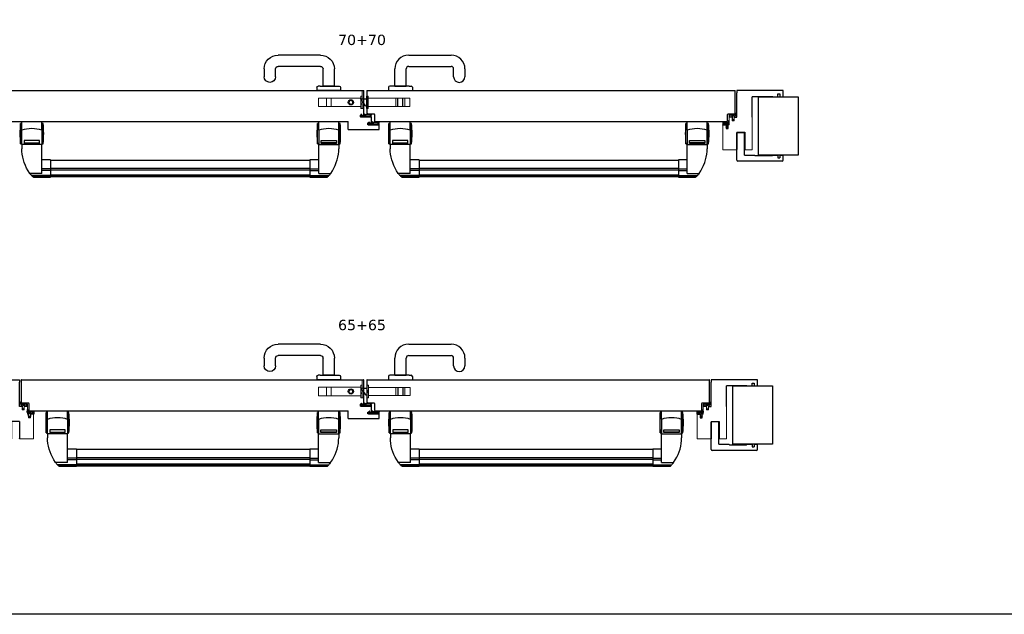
# Model space of a CAD drawing. Header units: millimetres. Extents: x 54159 to 64084, y 6024 to 12737.
# Tile 2 of 7: x 58227 to 60136, y 6024 to 7176. Entities that reach past the tile are written whole.
import ezdxf

# ---------------------------------------------------------------- set-up
doc = ezdxf.new("R2010")
doc.units = ezdxf.units.MM
doc.linetypes.add('HIDDEN', pattern=[1.905, 1.27, -0.635])
doc.linetypes.add('SLD-Solido', pattern=[0])
for name, color, linetype in [('0 @ 2', 7, 'Continuous'), ('ABETE MULTISTRATO', 10, 'Continuous'), ('Accessori', 150, 'Continuous'), ('nero', 7, 'Continuous'), ('Nuovo_quote', 242, 'Continuous')]:
    doc.layers.add(name, color=color, linetype=linetype)
doc.layers.add('QUOTE', color=251, linetype='Continuous', lineweight=9)
doc.styles.add('TESTO QUOTE', font='verdana.ttf', dxfattribs={"height": 2.5})

# ---------------------------------------------------------------- blocks, each defined once
blk = doc.blocks.new('A$C0D645BF5')
for p, q in [((0, 59.5), (0, 15)), ((0.5, 60), (663.5, 60)), ((664, 15.5), (664, 59.5)), ((1.8, 15), (0, 15)), ((1.8, 15), (14, 15)), ((15, 14), (15, 0.5)), ((15.5, 0), (648.5, 0)), ((649, 0.5), (649, 14)), ((650, 15), (663.5, 15))]:
    blk.add_line(p, q)
for centre, radius, start, end in [((0.5, 59.5), 0.5, 89.9998, 179.9993), ((663.5, 59.5), 0.5, 0.0007, 90.0019), ((14, 14), 1, 359.9996, 90.0001), ((15.5, 0.5), 0.5, 180.0003, 270.0453), ((648.5, 0.5), 0.5, 269.9977, 359.9997), ((650, 14), 1, 90.0011, 179.9997), ((663.5, 15.5), 0.5, 269.9977, 359.9996)]:
    blk.add_arc(centre, radius, start, end)
blk = doc.blocks.new('A$C0C4512B1')
for p, q in [((0, 74.5), (0, 30.5)), ((0.5, 75), (663.5, 75)), ((664, 68), (664, 74.5)), ((664, 28), (664, 68)), ((0.5, 30), (14, 30)), ((15, 29), (15, 15.5)), ((657.1, 27.5), (664, 27.5)), ((657.1, 27.5), (657.1, 24)), ((677, 24), (657.1, 24)), ((664, 27.5), (664, 28)), ((679, 24), (677, 24)), ((679, 12.5), (679, 24)), ((15.5, 15), (634, 15)), ((634, 0), (634, 15)), ((672, 12.5), (679, 12.5)), ((672, 9), (672, 12.5)), ((693.5, 9), (672, 9)), ((694, 9), (693.5, 9)), ((694, 0), (694, 9)), ((634, 0), (634.5, 0)), ((634.5, 0), (693.5, 0)), ((693.5, 0), (694, 0))]:
    blk.add_line(p, q)
for centre, radius, start, end in [((0.5, 74.5), 0.5, 89.9981, 179.9993), ((663.5, 74.5), 0.5, 0.0007, 89.9985), ((0.5, 30.5), 0.5, 180.0004, 270.0023), ((14, 29), 1, 0.0003, 89.9989), ((15.5, 15.5), 0.5, 180.0003, 270.0023)]:
    blk.add_arc(centre, radius, start, end)
blk = doc.blocks.new('A$C071E6FF1')
at = {"color": 7, "linetype": 'Continuous', "lineweight": 25}
for p, q in [((1.8, 5.1), (1.5, 4)), ((7, 3.8), (1.5, 1.2)), ((2.2, 4.6), (1.8, 5.1)), ((3.6, 4.5), (3, 5.1)), ((7.5, 3.2), (3.2, 1)), ((3.2, 1), (11.2, 1)), ((7, 7), (7, 3.8)), ((11.2, 1), (7.5, 3.2)), ((7.9, 5.4), (7.9, 6)), ((11.8, 4.1), (7.9, 5.4)), ((11.6, 3.4), (9.2, 4.5)), ((10.6, 2.5), (12.8, 1.1)), ((19.1, 3.4), (11.6, 3.4)), ((16.8, 4.2), (11.8, 4.1)), ((12.8, 1.1), (20.9, 1.1)), ((15.7, 5), (15.7, 4.8)), ((22.1, 5), (15.7, 5)), ((15.7, 4.8), (16.8, 4.2)), ((19.6, 4), (19.6, 3.8)), ((21.2, 4.2), (20.1, 4.2)), ((20.8, 3.1), (21.6, 4.2)), ((21.5, 1.4), (20.8, 3.1)), ((20.9, 1.1), (21.5, 1.4)), ((21.4, 3.1), (22.2, 4.3)), ((22, 1.7), (21.4, 3.1)), ((22, 0), (22, 1.7)), ((1.1, 0), (22, 0)), ((22, 0), (20, 0))]:
    blk.add_line(p, q, dxfattribs=at)
for centre, radius, start, end in [((2.3, 1.5), 1.94, 151.3792, 231.9955), ((5.3, 0.5), 5.15, 137.4312, 158.0103), ((6.7, -0.5), 5.85, 121.6436, 158.3883), ((1.5, 1.5), 0.353, 155.9535, 266.6024), ((5.3, 0.5), 5.15, 116.8486, 127.875), ((6.9, 6), 1.01, 2.6163, 86.3385), ((9.1, 4.3), 0.159, 60.3611, 296.1659), ((8.1, 1.9), 2.51, 12.6179, 65.2903), ((19.2, 3.8), 0.419, 256.8373, 353.9318), ((19.9, 4.1), 0.245, 32.0751, 185.6388), ((21.4, 4.3), 0.194, 348.3321, 197.4458), ((21.9, 4.6), 0.459, 324.8887, 62.0233)]:
    blk.add_arc(centre, radius, start, end, dxfattribs=at)
blk = doc.blocks.new('A$C3C59680D')
at = {"color": 4, "linetype": 'HIDDEN', "lineweight": 18}
for p, q in [((0, 3.8), (0, 20.3)), ((0, 20.3), (82, 20.3)), ((15.5, 20.3), (15.5, 3.8)), ((15.5, 20.3), (24.5, 20.3)), ((24.5, 20.3), (24.5, 3.8)), ((85, 24), (82, 24)), ((82, 24), (82, 0)), ((82, 3.8), (82, 20.3)), ((85, 24), (85, 0)), ((0, 3.8), (82, 3.8)), ((24.5, 3.8), (15.5, 3.8)), ((82, 9.8), (82, 14.3)), ((82.5, 14.3), (82, 14.3)), ((82.5, 14.3), (82, 14.3)), ((82, 9.8), (82.5, 9.8)), ((82, 9.8), (82.5, 9.8)), ((85, 0), (82, 0)), ((85, 16.7), (82.5, 14.3)), ((85, 16.7), (82.5, 14.3)), ((82.5, 14.1), (82.5, 14.3)), ((82.5, 14.3), (82.5, 9.8)), ((82.5, 9.8), (85, 7.3)), ((82.5, 9.8), (85, 7.3)), ((85, 18.5), (85, 5.5)), ((85, 7.3), (85, 16.7))]:
    blk.add_line(p, q, dxfattribs=at)
blk.add_lwpolyline([(85, 0), (88, 0), (88, 34.8), (85, 34.8)], close=True, dxfattribs=at)
at = {"color": 4, "linetype": 'Continuous', "lineweight": 25}
blk.add_circle((63, 12), 5, dxfattribs=at)
at = {"color": 4, "linetype": 'HIDDEN', "lineweight": 18}
blk.add_circle((63, 12), 3.4, dxfattribs=at)
blk = doc.blocks.new('A$C37BC4D4B')
at = {"color": 4, "linetype": 'HIDDEN', "lineweight": 18}
for p, q in [((12, 24), (15, 24)), ((12, 0), (12, 24)), ((15, 0), (15, 24)), ((15, 20), (96, 20)), ((15, 20), (15, 4)), ((85.7, 20), (68.3, 20)), ((68.3, 20), (68.3, 4)), ((68.3, 20), (68.3, 4)), ((71.8, 20), (71.8, 4)), ((82.3, 20), (71.8, 20)), ((81.5, 20), (72.5, 20)), ((72.5, 20), (72.5, 4)), ((81.5, 20), (81.5, 4)), ((82.3, 20), (82.3, 4)), ((85.8, 4), (85.8, 20)), ((85.8, 4), (85.8, 20)), ((96, 20), (96, 4)), ((7.1, 9.3), (0, 18.5)), ((0, 18.5), (7.1, 18.5)), ((0, 18.5), (12, 18.5)), ((0, 18.5), (10, 5.5)), ((10, 5.5), (12, 5.5)), ((12, 5.5), (12, 18.5)), ((12, 15.2), (12, 8.9)), ((13.5, 13.7), (12, 15.2)), ((13.5, 13.7), (12, 15.2)), ((12, 8.9), (13.5, 10.3)), ((12, 8.9), (13.5, 10.3)), ((12, 0), (15, 0)), ((13.5, 10.3), (13.5, 13.7)), ((15, 13.7), (13.5, 13.7)), ((15, 13.7), (13.5, 13.7)), ((13.5, 10.4), (13.5, 10.3)), ((13.5, 10.3), (15, 10.3)), ((13.5, 10.3), (15, 10.3)), ((15, 13.7), (15, 10.3)), ((15, 4), (96, 4)), ((85.7, 4), (68.3, 4)), ((82.3, 4), (71.8, 4)), ((81.5, 4), (72.5, 4))]:
    blk.add_line(p, q, dxfattribs=at)
at = {"color": 4, "linetype": 'Continuous', "lineweight": 25}
for p, q in [((7.1, 18.5), (12, 18.5)), ((10, 5.5), (7.1, 9.3)), ((10, 5.5), (12, 5.5))]:
    blk.add_line(p, q, dxfattribs=at)
blk = doc.blocks.new('A$C194F028A')
at = {"layer": 'nero', "color": 7, "linetype": 'Continuous', "lineweight": 15}
for p, q in [((0.2, 0.1), (0, 0)), ((0.4, 0.1), (0.2, 0.1)), ((0.6, 0.2), (0.4, 0.1)), ((0.5, 1.3), (2.8, 2.3)), ((0.8, 0.3), (0.6, 0.2)), ((0.9, 0.4), (0.8, 0.3)), ((1.1, 0.4), (0.9, 0.4)), ((1.3, 0.5), (1.1, 0.4)), ((1.5, 0.6), (1.3, 0.5)), ((1.6, 0.7), (1.5, 0.6)), ((1.8, 0.8), (1.6, 0.7)), ((1.8, 0.8), (4.4, 1.8)), ((2.8, 2.3), (2.8, 2.2)), ((2.8, 2.2), (2.9, 2.2)), ((2.8, 2.2), (2.8, 2.2)), ((2.9, 2.2), (2.9, 2.1)), ((2.9, 2.1), (3, 2.1)), ((3, 2.1), (3.1, 2.1)), ((3, 2.1), (3, 2.1)), ((3, 2.1), (3, 2.1)), ((3.1, 2.2), (3.2, 2.3)), ((3.1, 2.1), (3.1, 2.2)), ((3.1, 2.1), (3.1, 2.1)), ((3.2, 2.5), (3.8, 3.4)), ((3.2, 2.4), (3.2, 2.5)), ((3.2, 2.3), (3.2, 2.4)), ((3.2, 2.3), (3.2, 2.3)), ((3.5, 14.1), (4, 15.1)), ((3.5, 5.8), (3.5, 14.1)), ((4, 15.1), (8.5, 15.1)), ((4.5, 14.3), (4.3, 14)), ((4.3, 14), (4.3, 9)), ((4.7, 7.7), (4.4, 6.1)), ((8.5, 4.1), (4.4, 1.8)), ((5, 3.5), (7.6, 5.1)), ((7.6, 12.8), (5.3, 13.9)), ((7.6, 6.5), (6.3, 9.1)), ((6.8, 9.5), (7.6, 8.2)), ((7.6, 8.2), (7.6, 12.8)), ((7.6, 5.1), (7.6, 6.5)), ((8.5, 15.1), (8.6, 15.1)), ((8.5, 14.8), (8.5, 8.6)), ((8.5, 5.6), (8.5, 4.1)), ((8.6, 15.1), (8.7, 15.1)), ((8.6, 15.1), (8.6, 15.1)), ((8.7, 15.1), (8.8, 15.1)), ((8.7, 15.1), (8.7, 15.1)), ((8.7, 15.1), (8.7, 15.1)), ((8.7, 15.1), (8.7, 15.1)), ((8.7, 15.1), (8.7, 15.1)), ((8.7, 15.1), (8.7, 15.1)), ((8.8, 15.1), (8.8, 15)), ((8.8, 15), (8.8, 14.9)), ((8.8, 15), (8.8, 15)), ((8.8, 15), (8.8, 15)), ((8.8, 15), (8.8, 15)), ((8.8, 15), (8.8, 15)), ((8.8, 14.9), (8.8, 14.9)), ((8.8, 14.9), (8.8, 14.9)), ((9.2, 8.8), (11.5, 8.8)), ((11.6, 8.8), (12, 8.5)), ((11.6, 5.5), (12, 5.8)), ((12, 8.6), (12.1, 8.5)), ((12.1, 8.4), (12, 8.5)), ((12.1, 5.8), (12, 5.8)), ((12, 5.6), (12.1, 5.7)), ((12.2, 8.4), (12.1, 8.4)), ((12.2, 5.9), (12.1, 5.8)), ((12.2, 9.1), (12.3, 9.1)), ((12.3, 8.3), (12.2, 8.4)), ((12.3, 5.9), (12.2, 5.9)), ((12.2, 5.2), (12.3, 5.2)), ((12.7, 8.9), (12.3, 9.1)), ((12.4, 8.2), (12.3, 8.3)), ((12.4, 6), (12.3, 5.9)), ((12.7, 5.3), (12.3, 5.2)), ((12.5, 8.2), (12.4, 8.2)), ((12.5, 6.1), (12.4, 6)), ((12.6, 8.1), (12.5, 8.2)), ((12.6, 6.1), (12.5, 6.1)), ((12.9, 7.9), (12.6, 8.1)), ((12.9, 6.3), (12.6, 6.1)), ((12.7, 8.9), (12.8, 8.8)), ((14.7, 7.1), (14.7, 7.2)), ((14.7, 7.1), (14.7, 7.1))]:
    blk.add_line(p, q, dxfattribs=at)
at = {"layer": 'nero'}
blk.add_line((8.5, 14.8), (8.8, 14.9), dxfattribs=at)
at = {"layer": 'nero', "color": 7, "linetype": 'Continuous', "lineweight": 15}
for centre, radius, start, end in [((1, 0.4), 1.03, 120.7385, 204.7822), ((4, 5.8), 0.5, 180.0446, 35.2155), ((16.5, 1.2), 12.8, 157.3733, 170.5226), ((5.8, 8.6), 1.57, 123.2638, 165.3328), ((16.6, 1.3), 12.3, 156.8475, 171.422), ((4.6, 3.4), 0.399, 233.1599, 9.1702), ((4.7, 13.7), 0.59, 19.4577, 115.9117), ((2.8, 7), 2, 337.2747, 21.308), ((5.6, 8.8), 1.37, 31.743, 121.7241), ((5.6, 8.8), 0.771, 25.6638, 205.6667), ((2.8, 7), 2.63, 341.3709, 33.8661), ((12.1, 8.8), 0.263, 69.3546, 234.8352), ((12.1, 5.4), 0.263, 125.1648, 290.6454)]:
    blk.add_arc(centre, radius, start, end, dxfattribs=at)
for points, knots in [([(8.5, 8.6), (8.6, 8.7), (8.8, 8.7), (9.1, 8.8), (9.2, 8.8)], [0, 0, 0, 0, 0.560308, 1, 1, 1, 1]), ([(8.5, 5.6), (9.1, 5.4), (9.9, 5.2), (11, 5.1), (11.4, 5.3), (11.6, 5.5)], [0, 0, 0, 0, 0.559816, 0.778844, 1, 1, 1, 1]), ([(11.5, 8.8), (11.5, 8.8), (11.5, 8.8), (11.6, 8.8), (11.6, 8.8)], [0, 0, 0, 0, 0.559791, 1, 1, 1, 1]), ([(12.9, 7.9), (12.8, 8.1), (12.6, 8.3), (12.3, 8.4), (12.1, 8.5)], [0, 0, 0, 0, 0.5603, 1, 1, 1, 1]), ([(12.9, 6.3), (12.8, 6.2), (12.6, 5.9), (12.3, 5.8), (12.1, 5.7)], [0, 0, 0, 0, 0.5603, 1, 1, 1, 1]), ([(12.7, 5.3), (12.9, 5.4), (13.3, 5.7), (13.6, 6.1), (13.9, 6.5), (14.2, 6.7), (14.4, 6.8), (14.6, 6.9), (14.7, 7), (14.7, 7.1)], [0, 0, 0, 0, 0.2514915, 0.4995176, 0.6241182, 0.7481231, 0.8728239, 0.9384653, 1, 1, 1, 1]), ([(12.8, 8.8), (13.1, 8.6), (13.5, 8.3), (13.9, 7.7), (14.2, 7.5), (14.4, 7.5), (14.6, 7.3), (14.7, 7.2), (14.7, 7.2)], [0, 0, 0, 0, 0.465443, 0.598529, 0.730953, 0.864163, 0.934275, 1, 1, 1, 1])]:
    blk.add_open_spline(points, degree=3, knots=knots, dxfattribs=at)
blk = doc.blocks.new('A$C7A004A36')
at = {"color": 7, "linetype": 'Continuous', "lineweight": 25}
for p, q in [((0, 11.5), (0.1, 11.7)), ((0, 11.4), (0, 11.5)), ((1.7, 7), (0, 11.4)), ((0.1, 12.1), (0.2, 12.3)), ((0.1, 11.9), (0.1, 12.1)), ((0.1, 11.7), (0.1, 11.9)), ((0.2, 12.5), (0.3, 12.7)), ((0.2, 12.3), (0.2, 12.5)), ((0.3, 13), (0.4, 13.2)), ((0.3, 12.8), (0.3, 13)), ((0.3, 12.7), (0.3, 12.8)), ((0.4, 15.5), (0.4, 15.7)), ((0.4, 15.3), (0.4, 15.5)), ((0.4, 15.2), (0.4, 15.3)), ((0.4, 15), (0.4, 15.2)), ((0.4, 14.8), (0.4, 15)), ((0.4, 14.6), (0.4, 14.8)), ((0.4, 14.4), (0.4, 14.6)), ((0.4, 14.2), (0.4, 14.4)), ((0.4, 14), (0.4, 14.2)), ((0.4, 13.8), (0.4, 14)), ((0.4, 13.6), (0.4, 13.8)), ((0.4, 13.4), (0.4, 13.6)), ((0.4, 13.2), (0.4, 13.4)), ((1.2, 12.3), (1.1, 12.2)), ((1.1, 12.2), (1.1, 12.1)), ((1.1, 12.1), (1.1, 12.1)), ((1.1, 12.1), (1.1, 12)), ((1.1, 12), (1.2, 12)), ((1.3, 12.3), (1.2, 12.3)), ((1.2, 12), (1.3, 11.9)), ((1.4, 12.3), (1.3, 12.3)), ((1.3, 12.3), (1.3, 12.3)), ((1.3, 11.9), (1.4, 11.9)), ((1.4, 14.8), (1.4, 12.3)), ((1.4, 11.9), (1.4, 11.9)), ((1.4, 11.9), (1.5, 11.8)), ((1.5, 11.8), (1.6, 11.8)), ((1.6, 11.8), (1.7, 11.8)), ((1.7, 11.8), (1.7, 11.8)), ((1.7, 11.8), (1.7, 11.8)), ((1.7, 11.8), (1.8, 11.7)), ((1.7, 10.5), (2.6, 7.9)), ((3.1, 7), (1.7, 7)), ((1.8, 11.7), (1.8, 11.7)), ((1.8, 11.7), (1.8, 11.7)), ((1.8, 11.7), (1.9, 11.7)), ((1.9, 11.7), (2, 11.6)), ((1.9, 11.7), (1.9, 11.7)), ((1.9, 11.7), (1.9, 11.7)), ((2, 11.6), (2.1, 11.6)), ((2, 11.6), (2, 11.6)), ((2.1, 11.6), (2.1, 11.6)), ((2.6, 7.9), (4, 7.9)), ((2.7, 3.2), (2.7, 3.3)), ((2.9, 2.8), (2.7, 3.2)), ((3.3, 3.4), (3, 3.9)), ((3.2, 3.5), (3.3, 3.3)), ((3.3, 3.4), (3.3, 3.4)), ((3.4, 3.3), (3.3, 3.4)), ((3.4, 12), (11.6, 12)), ((3.5, 3.2), (3.4, 3.3)), ((3.5, 3.1), (3.5, 3.2)), ((3.6, 3), (3.5, 3.1)), ((3.7, 2.9), (3.6, 3)), ((5.2, 10.8), (3.7, 11.1)), ((3.8, 2.6), (3.7, 2.9)), ((4, 7.9), (6.6, 9.1)), ((4.7, 0.8), (4.6, 0.8)), ((4.6, 0.8), (4.6, 0.8)), ((5.6, 2.9), (5.5, 2.6)), ((5.7, 3), (5.6, 2.9)), ((5.8, 3.1), (5.7, 3)), ((7, 8.7), (5.8, 7.9)), ((5.8, 7.9), (10.3, 7.9)), ((5.9, 3.3), (5.8, 3.2)), ((5.8, 3.2), (5.8, 3.1)), ((5.9, 3.4), (5.9, 3.3)), ((6, 3.4), (5.9, 3.4)), ((6.3, 3.9), (6, 3.4)), ((6, 3.3), (6.1, 3.5)), ((12.3, 7), (6.2, 7)), ((11.8, 7), (6.3, 7)), ((6.3, 6.3), (6.3, 4)), ((6.3, 3.6), (6.3, 2.7)), ((11.5, 11.2), (6.5, 11.2)), ((10.3, 7.9), (11.4, 10.2)), ((11.8, 11), (11.5, 11.2)), ((11.6, 12), (12.6, 11.5)), ((11.8, 7), (12.3, 7)), ((12.3, 6.6), (12.3, 7)), ((12.4, 6.6), (12.3, 6.6)), ((12.4, 6.6), (12.4, 6.6)), ((12.4, 6.6), (12.4, 6.6)), ((12.5, 6.6), (12.4, 6.6)), ((12.4, 6.6), (12.4, 6.6)), ((12.5, 6.7), (12.5, 6.6)), ((12.5, 6.7), (12.5, 6.7)), ((12.5, 6.7), (12.5, 6.7)), ((12.5, 6.7), (12.5, 6.7)), ((12.6, 6.7), (12.5, 6.7)), ((12.6, 11.5), (12.6, 7)), ((12.6, 7), (12.6, 6.9)), ((12.6, 6.9), (12.6, 6.9)), ((12.6, 6.9), (12.6, 6.8)), ((12.6, 6.8), (12.6, 6.8)), ((12.6, 6.8), (12.6, 6.8)), ((12.6, 6.8), (12.6, 6.7)), ((12.6, 6.8), (12.6, 6.8)), ((12.6, 6.8), (12.6, 6.8)), ((12.6, 6.7), (12.6, 6.7)), ((12.6, 6.7), (12.6, 6.7)), ((6.3, 0), (2.3, 0))]:
    blk.add_line(p, q, dxfattribs=at)
for centre, radius, start, end in [((0.4, 14.7), 1.03, 6.9431, 90.9888), ((1.7, 10.9), 0.399, 131.5696, 267.5842), ((4.5, 15.1), 4.99, 231.9299, 259.5293), ((5.2, 16), 5.36, 235.1118, 254.0457), ((2.9, 3.3), 0.263, 35.1708, 188.4538), ((3.4, 11.5), 0.5, 90.0454, 305.2148), ((4.5, 12.7), 2.63, 251.3709, 303.8661), ((4.5, 12.7), 2, 247.2742, 291.3084), ((6.3, 9.8), 0.771, 295.6615, 115.667), ((6.4, 3.3), 0.263, 90.5953, 144.8182), ((6.1, 9.7), 1.57, 33.2675, 75.3291), ((6.3, 9.8), 1.37, 301.744, 31.7213), ((11.3, 10.8), 0.59, 289.4666, 25.9028)]:
    blk.add_arc(centre, radius, start, end, dxfattribs=at)
for points, knots in [([(3, 3.9), (2.9, 4.1), (2.7, 4.3), (2.6, 5), (2.8, 5.9), (3, 6.6), (3.1, 7)], [0, 0, 0, 0, 0.1731857, 0.3162664, 0.5960295, 1, 1, 1, 1]), ([(4.6, 0.8), (4.6, 0.8), (4.5, 0.9), (4.3, 1), (4.2, 1.2), (4.1, 1.5), (3.7, 1.9), (3.2, 2.2), (2.9, 2.6), (2.9, 2.8)], [0, 0, 0, 0, 0.052528, 0.118701, 0.202275, 0.339162, 0.476998, 0.787638, 1, 1, 1, 1]), ([(3.3, 3.3), (3.3, 3.3), (3.4, 3.1), (3.5, 2.9), (3.7, 2.7), (3.8, 2.6)], [0, 0, 0, 0, 0.252569, 0.505771, 1, 1, 1, 1]), ([(6.3, 2.7), (6.2, 2.4), (5.9, 1.9), (5.2, 1.6), (5, 1.2), (4.9, 1), (4.8, 0.8), (4.7, 0.8), (4.7, 0.8)], [0, 0, 0, 0, 0.336642, 0.669544, 0.820104, 0.886216, 0.952514, 1, 1, 1, 1]), ([(5.5, 2.6), (5.5, 2.6), (5.6, 2.7), (5.8, 3), (6, 3.2), (6, 3.3)], [0, 0, 0, 0, 0.252631, 0.505579, 1, 1, 1, 1]), ([(6.2, 7), (6.2, 6.9), (6.2, 6.8), (6.3, 6.6), (6.3, 6.5), (6.3, 6.3)], [0, 0, 0, 0, 0.250174, 0.500334, 1, 1, 1, 1]), ([(6.3, 4), (6.3, 4), (6.3, 3.9), (6.3, 3.9), (6.3, 3.9), (6.3, 3.9)], [0, 0, 0, 0, 0.25028, 0.500352, 1, 1, 1, 1])]:
    blk.add_open_spline(points, degree=3, knots=knots, dxfattribs=at)
blk = doc.blocks.new('A$C13A5125C')
for p, q in [((53, 137), (60, 137)), ((60, 97.5), (60, 137)), ((90, 97.5), (90, 101.5)), ((74.5, 68.3), (74.5, 34.5)), ((90, 68.3), (74.5, 68.3)), ((90, 68.3), (90, 35.5)), ((90, 49.3), (90, 34.8)), ((90, 35), (90, 35.5)), ((90, 34.3), (90, 34.8))]:
    blk.add_line(p, q)
at = {"layer": 'ABETE MULTISTRATO', "color": 7, "linetype": 'SLD-Solido', "lineweight": 25}
for p, q in [((0, 149), (90, 149)), ((0, 137), (0, 149)), ((0.2, 137), (0, 137)), ((6.5, 137), (0.2, 137)), ((10.3, 142.7), (6.5, 142.7)), ((6.5, 142.7), (6.5, 137)), ((10.3, 137), (10.3, 142.7)), ((20.3, 137), (10.3, 137)), ((52, 138), (21.3, 138)), ((90, 149), (90, 144.5)), ((90, 97.5), (90, 144.5)), ((95, 97.5), (90, 97.5))]:
    blk.add_line(p, q, dxfattribs=at)
for centre, start, end in [((21.3, 137), 89.9981, 179.9993), ((52, 137), 0.0007, 89.9985)]:
    blk.add_arc(centre, 1, start, end, dxfattribs=at)
at = {"layer": 'nero'}
blk.add_line((60, 97.5), (60, 137), dxfattribs=at)
at = {"layer": 'nero', "color": 7, "linetype": 'Continuous', "lineweight": 15}
for p, q in [((60, 97.5), (60, 35)), ((95, 90.5), (95, 97.5)), ((99, 97.5), (99, 90.5)), ((103.3, 97.5), (99, 97.5)), ((103.3, 97.5), (105, 97.5)), ((105, 97.5), (105, 82.5)), ((105, 97.2), (105, 97.5)), ((99, 90.5), (95, 90.5)), ((99, 94.1), (99, 93.2)), ((105, 82.5), (107, 82.5)), ((107, 75.5), (107, 82.5)), ((116.5, 82.5), (111, 82.5)), ((111, 82.5), (111, 75.5)), ((111, 81.9), (111, 79.5)), ((111, 79.1), (111, 78.2)), ((117, 82.5), (116.5, 82.5)), ((117, 82.2), (117, 82.5)), ((117, 34.3), (117, 82.5)), ((111, 75.5), (107, 75.5)), ((60, 35), (60, 34.5)), ((60, 34.5), (74.5, 34.5)), ((90, 34.5), (90, 35)), ((90, 34.3), (117, 34.3))]:
    blk.add_line(p, q, dxfattribs=at)
blk.add_blockref('A$C7A004A36', (104.7, 75.5))
at = {"layer": 'nero', "rotation": 270}
blk.add_blockref('A$C194F028A', (89.9, 106), dxfattribs=at)
blk = doc.blocks.new('A$C7AC451BA')
at = {"layer": 'nero'}
for p, q in [((0, 2), (0, 88)), ((2, 90), (55, 90)), ((56, 89), (55, 90)), ((56, 89), (56, 76)), ((12, 75), (12, 55.3)), ((12, 75), (55, 75)), ((55, 75), (56, 76)), ((11.2, 54.3), (11.2, 21.3)), ((12, 20.3), (12, 10.3)), ((7, 10.3), (7, 6.5)), ((12, 10.3), (7, 10.3)), ((12, 6.5), (7, 6.5)), ((12, 6.5), (12, 0)), ((2, 0), (12, 0))]:
    blk.add_line(p, q, dxfattribs=at)
for centre, radius, start, end in [((2, 88), 2, 90, 180), ((12.2, 54.3), 1, 101.537, 180), ((12.2, 21.3), 1, 180, 258.463), ((2, 2), 2, 180, 270)]:
    blk.add_arc(centre, radius, start, end, dxfattribs=at)
blk = doc.blocks.new('A$C61E263C0')
at = {"color": 4, "linetype": 'Continuous', "lineweight": 25}
for p, q in [((3.5, 104), (1, 104)), ((1, 64.5), (1, 104)), ((3.5, 90.9), (3.5, 107.5)), ((42.5, 90.9), (42.5, 107.5)), ((45, 104), (42.5, 104)), ((45, 64.5), (45, 104)), ((529, 104), (526.5, 104)), ((526.5, 64.5), (526.5, 104)), ((529, 90.9), (529, 107.5)), ((568, 90.9), (568, 107.5)), ((570.5, 104), (568, 104)), ((570.5, 64.5), (570.5, 104)), ((3.5, 63), (3.5, 90.9)), ((42.5, 90.9), (42.5, 63)), ((529, 90.9), (529, 63)), ((568, 63), (568, 90.9)), ((1, 64.5), (3.5, 64.5)), ((42.5, 63), (3.5, 63)), ((42.5, 63), (3.5, 63)), ((3.5, 63), (3.5, 55)), ((3.5, 63), (3.5, 63)), ((38, 70.7), (8, 70.7)), ((8, 70.7), (8, 65.3)), ((8, 66.2), (38, 66.2)), ((8, 65.3), (38, 65.3)), ((38, 65.3), (38, 70.7)), ((42.5, 64.5), (45, 64.5)), ((42.5, 7.1), (42.5, 63)), ((42.5, 63), (42.5, 63)), ((526.5, 64.5), (529, 64.5)), ((529, 63), (568, 63)), ((529, 7.1), (529, 63)), ((529, 63), (529, 63)), ((529, 63), (568, 63)), ((533.5, 70.7), (563.5, 70.7)), ((533.5, 65.3), (533.5, 70.7)), ((563.5, 66.2), (533.5, 66.2)), ((563.5, 65.3), (533.5, 65.3)), ((563.5, 70.7), (563.5, 65.3)), ((568, 64.5), (570.5, 64.5)), ((568, 63), (568, 55)), ((568, 63), (568, 63)), ((59.5, 33.3), (42.5, 33.3)), ((59.5, 33.3), (59.5, 15.7)), ((512, 32.3), (59.5, 32.3)), ((529, 33.3), (512, 33.3)), ((512, 33.3), (512, 15.7)), ((42.5, 7.1), (19.2, 7.1)), ((59.5, 2.8), (22.7, 2.8)), ((59.5, 0.8), (24.7, 0.8)), ((59.5, 15.7), (42.5, 15.7)), ((59.5, 12.5), (42.5, 12.5)), ((512, 16.5), (59.5, 16.5)), ((59.5, 15.7), (59.5, 12.5)), ((512, 13.2), (59.5, 13.2)), ((59.5, 12.5), (59.5, 2.8)), ((512, 3.7), (59.5, 3.7)), ((59.5, 2.8), (59.5, 0.8)), ((512, 1.7), (59.5, 1.7)), ((59.5, 1), (512, 1)), ((59.5, 0.8), (59.5, 0)), ((512, 15.7), (529, 15.7)), ((512, 15.7), (512, 12.5)), ((512, 12.5), (529, 12.5)), ((512, 12.5), (512, 2.8)), ((512, 2.8), (548.8, 2.8)), ((512, 2.8), (512, 0.8)), ((512, 0.8), (546.8, 0.8)), ((512, 0.8), (512, 0)), ((529, 7.1), (552.3, 7.1)), ((26.3, 0), (59.5, 0)), ((512, 0), (545.2, 0))]:
    blk.add_line(p, q, dxfattribs=at)
at = {"color": 4}
for p, q in [((3.5, 107.5), (42.5, 107.5)), ((529, 107.5), (568, 107.5))]:
    blk.add_line(p, q, dxfattribs=at)
at = {"color": 4, "linetype": 'Continuous', "lineweight": 25, "flags": 128}
for points in [[(19.2, 7.1), (15.9, 12.2), (13, 17.4), (10.5, 22.7), (8.4, 28), (6.6, 33.3), (5.3, 38.7), (4.3, 44.1), (3.7, 49.5), (3.5, 55)], [(552.3, 7.1), (555.6, 12.2), (558.5, 17.4), (561, 22.7), (563.1, 28), (564.9, 33.3), (566.2, 38.7), (567.2, 44.1), (567.8, 49.5), (568, 55)]]:
    blk.add_lwpolyline(points, dxfattribs=at)
at = {"color": 4, "linetype": 'Continuous', "lineweight": 25}
for centre, start, end in [((195.5, 84.3), 174.2028, 185.7972), ((-149.5, 84.3), 354.2028, 5.7972), ((721, 84.3), 174.2028, 185.7972), ((376, 84.3), 354.2028, 5.7972)]:
    blk.add_arc(centre, 195.5, start, end, dxfattribs=at)
for centre, major_axis, ratio, start_param, end_param in [((23, 68.5), (40.5, 0), 0.628744, 1.068791, 2.072802), ((548.5, 68.5), (40.5, 0), 0.628744, 1.068791, 2.072802), ((269.1, 42.7), (265.6, 0), 0.402831, 3.523796, 3.543933), ((302.4, 42.7), (265.6, 0), 0.402831, 5.880845, 5.900982)]:
    blk.add_ellipse(centre, major_axis=major_axis, ratio=ratio, start_param=start_param, end_param=end_param, dxfattribs=at)
for points, knots in [([(19.2, 7.1), (19.8, 6.3), (20.9, 4.7), (22.1, 3.4), (22.7, 2.8)], [0, 0, 0, 0, 0.498667, 1, 1, 1, 1]), ([(26.3, 0.1), (26, 0.1), (25.5, 0.1), (24.9, 0.6), (24.7, 0.8)], [0, 0, 0, 0, 0.585807, 1, 1, 1, 1]), ([(545.2, 0.1), (545.5, 0.1), (546, 0.1), (546.6, 0.6), (546.8, 0.8)], [0, 0, 0, 0, 0.585807, 1, 1, 1, 1]), ([(552.3, 7.1), (551.7, 6.3), (550.6, 4.7), (549.4, 3.4), (548.8, 2.8)], [0, 0, 0, 0, 0.498667, 1, 1, 1, 1])]:
    blk.add_open_spline(points, degree=3, knots=knots, dxfattribs=at)
blk = doc.blocks.new('A$C10C0493E')
at = {"color": 4, "linetype": 'Continuous', "lineweight": 25}
for p, q in [((3.4, 104), (0.9, 104)), ((0.9, 64.5), (0.9, 104)), ((3.4, 90.9), (3.4, 107.5)), ((42.4, 90.9), (42.4, 107.5)), ((44.9, 104), (42.4, 104)), ((44.9, 64.5), (44.9, 104)), ((578.9, 104), (576.4, 104)), ((576.4, 64.5), (576.4, 104)), ((578.9, 90.9), (578.9, 107.5)), ((617.9, 90.9), (617.9, 107.5)), ((620.4, 104), (617.9, 104)), ((620.4, 64.5), (620.4, 104)), ((3.4, 63), (3.4, 90.9)), ((42.4, 90.9), (42.4, 63)), ((578.9, 90.9), (578.9, 63)), ((617.9, 63), (617.9, 90.9)), ((0.9, 64.5), (3.4, 64.5)), ((42.4, 63), (3.4, 63)), ((42.4, 63), (3.4, 63)), ((3.4, 63), (3.4, 55)), ((3.4, 63), (3.4, 63)), ((37.9, 70.7), (7.9, 70.7)), ((7.9, 70.7), (7.9, 65.3)), ((7.9, 66.2), (37.9, 66.2)), ((7.9, 65.3), (37.9, 65.3)), ((37.9, 65.3), (37.9, 70.7)), ((42.4, 64.5), (44.9, 64.5)), ((42.4, 7.1), (42.4, 63)), ((42.4, 63), (42.4, 63)), ((576.4, 64.5), (578.9, 64.5)), ((578.9, 63), (617.9, 63)), ((578.9, 7.1), (578.9, 63)), ((578.9, 63), (578.9, 63)), ((578.9, 63), (617.9, 63)), ((583.4, 70.7), (613.4, 70.7)), ((583.4, 65.3), (583.4, 70.7)), ((613.4, 66.2), (583.4, 66.2)), ((613.4, 65.3), (583.4, 65.3)), ((613.4, 70.7), (613.4, 65.3)), ((617.9, 64.5), (620.4, 64.5)), ((617.9, 63), (617.9, 55)), ((617.9, 63), (617.9, 63)), ((59.4, 33.3), (42.4, 33.3)), ((59.4, 33.3), (59.4, 15.7)), ((561.9, 32.3), (59.4, 32.3)), ((578.9, 33.3), (561.9, 33.3)), ((561.9, 33.3), (561.9, 15.7)), ((42.4, 7.1), (19.1, 7.1)), ((59.4, 2.8), (22.6, 2.8)), ((59.4, 0.8), (24.6, 0.8)), ((59.4, 15.7), (42.4, 15.7)), ((59.4, 12.5), (42.4, 12.5)), ((561.9, 16.5), (59.4, 16.5)), ((59.4, 15.7), (59.4, 12.5)), ((561.9, 13.2), (59.4, 13.2)), ((59.4, 12.5), (59.4, 2.8)), ((561.9, 3.7), (59.4, 3.7)), ((59.4, 2.8), (59.4, 0.8)), ((561.9, 1.7), (59.4, 1.7)), ((59.4, 1), (561.9, 1)), ((59.4, 0.8), (59.4, 0)), ((561.9, 15.7), (578.9, 15.7)), ((561.9, 15.7), (561.9, 12.5)), ((561.9, 12.5), (578.9, 12.5)), ((561.9, 12.5), (561.9, 2.8)), ((561.9, 2.8), (598.7, 2.8)), ((561.9, 2.8), (561.9, 0.8)), ((561.9, 0.8), (596.7, 0.8)), ((561.9, 0.8), (561.9, 0)), ((578.9, 7.1), (602.2, 7.1)), ((26.2, 0), (59.4, 0)), ((561.9, 0), (595, 0))]:
    blk.add_line(p, q, dxfattribs=at)
at = {"color": 4}
for p, q in [((3.4, 107.5), (42.4, 107.5)), ((578.9, 107.5), (617.9, 107.5))]:
    blk.add_line(p, q, dxfattribs=at)
at = {"color": 4, "linetype": 'Continuous', "lineweight": 25, "flags": 128}
for points in [[(19.1, 7.1), (15.8, 12.2), (12.9, 17.4), (10.4, 22.7), (8.3, 28), (6.5, 33.3), (5.2, 38.7), (4.2, 44.1), (3.6, 49.5), (3.4, 55)], [(602.2, 7.1), (605.4, 12.2), (608.3, 17.4), (610.9, 22.7), (613, 28), (614.8, 33.3), (616.1, 38.7), (617.1, 44.1), (617.7, 49.5), (617.9, 55)]]:
    blk.add_lwpolyline(points, dxfattribs=at)
at = {"color": 4, "linetype": 'Continuous', "lineweight": 25}
for centre, start, end in [((195.4, 84.3), 174.2028, 185.7972), ((-149.6, 84.3), 354.2028, 5.7972), ((770.9, 84.3), 174.2028, 185.7972), ((425.9, 84.3), 354.2028, 5.7972)]:
    blk.add_arc(centre, 195.5, start, end, dxfattribs=at)
for centre, major_axis, ratio, start_param, end_param in [((22.9, 68.5), (40.5, 0), 0.628744, 1.068791, 2.072802), ((598.4, 68.5), (40.5, 0), 0.628744, 1.068791, 2.072802), ((269, 42.7), (265.6, 0), 0.402831, 3.523796, 3.543933), ((352.3, 42.7), (265.6, 0), 0.402831, 5.880845, 5.900982)]:
    blk.add_ellipse(centre, major_axis=major_axis, ratio=ratio, start_param=start_param, end_param=end_param, dxfattribs=at)
for points, knots in [([(19.1, 7.1), (19.7, 6.3), (20.8, 4.7), (22, 3.4), (22.6, 2.8)], [0, 0, 0, 0, 0.498667, 1, 1, 1, 1]), ([(26.2, 0.1), (25.9, 0.1), (25.4, 0.1), (24.8, 0.6), (24.6, 0.8)], [0, 0, 0, 0, 0.585807, 1, 1, 1, 1]), ([(595, 0.1), (595.3, 0.1), (595.9, 0.1), (596.4, 0.6), (596.7, 0.8)], [0, 0, 0, 0, 0.585807, 1, 1, 1, 1]), ([(602.2, 7.1), (601.6, 6.3), (600.5, 4.7), (599.3, 3.4), (598.7, 2.8)], [0, 0, 0, 0, 0.498667, 1, 1, 1, 1])]:
    blk.add_open_spline(points, degree=3, knots=knots, dxfattribs=at)
blk = doc.blocks.new('Pianta Maniglia CISA X313')
at = {"layer": 'Accessori', "color": 4, "linetype": 'Continuous'}
for p, q in [((3003.2, 3657.7), (3085.2, 3657.7)), ((2976.2, 3597.7), (2976.2, 3630.7)), ((2998.2, 3597.7), (2998.2, 3630.7)), ((3003.2, 3635.7), (3085.2, 3635.7)), ((3090.2, 3615.7), (3090.2, 3630.7)), ((3112.2, 3630.7), (3112.2, 3615.7)), ((2964.2, 3595.2), (2964.2, 3588.7)), ((2964.2, 3588.7), (3010.2, 3588.7)), ((3003.9, 3597.7), (2966.7, 3597.7)), ((2976.2, 3597.7), (2998.2, 3597.7)), ((3003.9, 3597.7), (3007.7, 3597.7)), ((3010.2, 3595.2), (3010.2, 3588.7)), ((3010.2, 3595.2), (3010.2, 3588.7))]:
    blk.add_line(p, q, dxfattribs=at)
for centre, radius, start, end in [((3003.2, 3630.7), 27, 90, 180), ((3085.2, 3630.7), 27, 0, 90), ((3003.2, 3630.7), 5, 90, 180), ((3085.2, 3630.7), 5, 0, 90), ((3101.2, 3615.7), 11, 180, 0), ((2966.7, 3595.2), 2.5, 90, 180), ((3007.7, 3595.2), 2.5, 0, 90)]:
    blk.add_arc(centre, radius, start, end, dxfattribs=at)

msp = doc.modelspace()

# ---------------------------------------------------------------- linework, layer by layer
for p, q in [((58180.7, 7038.6), (58893.7, 7038.6)), ((58894.2, 7031.6), (58894.2, 7038.1)), ((58894.2, 6991.6), (58894.2, 7031.6)), ((58900.2, 7038.1), (58900.2, 6993.6)), ((58900.7, 7038.6), (59613.7, 7038.6)), ((59614.2, 6994.1), (59614.2, 7038.1)), ((58887.3, 6991.1), (58894.2, 6991.1)), ((58887.3, 6991.1), (58887.3, 6987.6)), ((58907.2, 6987.6), (58887.3, 6987.6)), ((58894.2, 6991.1), (58894.2, 6991.6)), ((58902, 6993.6), (58900.2, 6993.6)), ((58902, 6993.6), (58914.2, 6993.6)), ((58909.2, 6987.6), (58907.2, 6987.6)), ((58909.2, 6976.1), (58909.2, 6987.6)), ((58915.2, 6992.6), (58915.2, 6979.1)), ((59599.2, 6979.1), (59599.2, 6992.6)), ((59600.2, 6993.6), (59613.7, 6993.6)), ((58195.7, 6978.6), (58864.2, 6978.6)), ((58864.2, 6963.6), (58864.2, 6978.6)), ((58902.2, 6976.1), (58909.2, 6976.1)), ((58902.2, 6972.6), (58902.2, 6976.1)), ((58923.7, 6972.6), (58902.2, 6972.6)), ((58915.7, 6978.6), (59598.7, 6978.6)), ((58924.2, 6972.6), (58923.7, 6972.6)), ((58924.2, 6963.6), (58924.2, 6972.6)), ((58864.2, 6963.6), (58864.7, 6963.6)), ((58864.7, 6963.6), (58923.7, 6963.6)), ((58923.7, 6963.6), (58924.2, 6963.6))]:
    msp.add_line(p, q)
for points in [[(54159.1, 12736.5), (64083.6, 12736.5), (64083.6, 6023.6), (54159.1, 6023.6)], [(59659.2, 7026.7), (59736.3, 7026.7), (59736.3, 6913.7), (59659.2, 6913.7)], [(59609.2, 6466.2), (59686.3, 6466.2), (59686.3, 6353.2), (59609.2, 6353.2)]]:
    msp.add_lwpolyline(points, close=True)
for centre, radius, start, end in [((58893.7, 7038.1), 0.5, 0.0007, 89.9985), ((58900.7, 7038.1), 0.5, 89.9998, 179.9993), ((59613.7, 7038.1), 0.5, 0.0007, 90.0019), ((58914.2, 6992.6), 1, 359.9996, 90.0001), ((59600.2, 6992.6), 1, 90.0011, 179.9997), ((59613.7, 6994.1), 0.5, 269.9977, 359.9996), ((58915.7, 6979.1), 0.5, 180.0003, 270.0453), ((59598.7, 6979.1), 0.5, 269.9977, 359.9997)]:
    msp.add_arc(centre, radius, start, end)

# ---------------------------------------------------------------- block references
at = {"xscale": -1}
for p in [(59707.2, 6889.6), (59657.2, 6329.2)]:
    msp.add_blockref('A$C13A5125C', p, dxfattribs=at)
for name, p in [('A$C10C0493E', (58227.9, 6871.1)), ('A$C10C0493E', (58941.9, 6871.1)), ('A$C13A5125C', (58137.2, 6329.2)), ('A$C0C4512B1', (58230.2, 6403.2)), ('A$C0D645BF5', (58900.2, 6418.2)), ('A$C61E263C0', (58277.7, 6310.7)), ('A$C61E263C0', (58942.2, 6310.7))]:
    msp.add_blockref(name, p)
at = {"layer": 'nero', "rotation": 90.00000000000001}
for p in [(59707.2, 6901.7), (59657.2, 6341.2)]:
    msp.add_blockref('A$C7AC451BA', p, dxfattribs=at)
at = {"layer": 'Nuovo_quote', "xscale": -1}
for p in [(61813.4, 3449.9), (61813.4, 2889.5)]:
    msp.add_blockref('Pianta Maniglia CISA X313', p, dxfattribs=at)
at = {"layer": 'Nuovo_quote'}
for p in [(55978.1, 3449.9), (55978.1, 2889.5)]:
    msp.add_blockref('Pianta Maniglia CISA X313', p, dxfattribs=at)
at = {"layer": 'QUOTE'}
for name, p in [('A$C3C59680D', (58806.2, 7003.9)), ('A$C37BC4D4B', (58887.7, 7004)), ('A$C071E6FF1', (58886.7, 6987.6)), ('A$C071E6FF1', (58901.7, 6972.6)), ('A$C3C59680D', (58806.2, 6443.5)), ('A$C37BC4D4B', (58888.2, 6443.5)), ('A$C071E6FF1', (58887.2, 6427.2)), ('A$C071E6FF1', (58902.2, 6412.2))]:
    msp.add_blockref(name, p, dxfattribs=at)

# ---------------------------------------------------------------- texts
at = {"layer": '0 @ 2', "char_height": 20, "attachment_point": 1, "style": 'TESTO QUOTE'}
for s, insert in [('70+70', (58844.3, 7147.1)), ('65+65', (58844.3, 6594.4))]:
    msp.add_mtext_dynamic_manual_height_columns(s, width=435.016, gutter_width=25, heights=[0], dxfattribs=dict(at, insert=insert))

doc.saveas('drawing.dxf')
